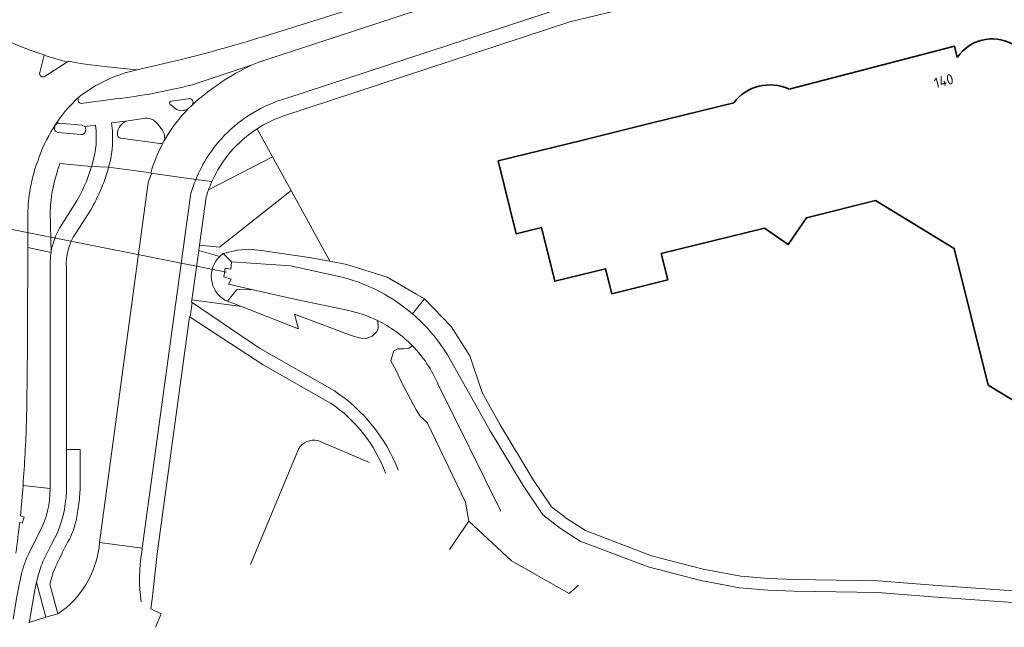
# Model space of a CAD drawing. Header units: metres. Extents: x 152391 to 157968, y 462336 to 467280.
# Tile 99 of 256: x 154452 to 154579, y 463999 to 464077. Entities that reach past the tile are written whole.
import ezdxf
from ezdxf.enums import TextEntityAlignment as Align

# ---------------------------------------------------------------- set-up
doc = ezdxf.new("R2010")
doc.units = ezdxf.units.M
doc.header["$LTSCALE"] = 0.75
for name, color, linetype, lineweight in [('B-WE-KW-KUNSTWERK_DUIKER-G', 5, 'Continuous', 18), ('B-WE-OG-BEBOUWING-GV', 6, 'Continuous', 35), ('B-WE-OG-BEBOUWING-T18', 1, 'Continuous', 18), ('B-WE-OG-TERREIN_CULTUURSCHEIDING-GV', 251, 'Continuous', 18), ('B-WE-OG-WATER_SLOOT-GV', 251, 'Continuous', 18), ('B-WE-VH-VERHARDING_ASFALT-GV', 251, 'Continuous', 18), ('B-WE-VH-VERHARDING_BETON-GV', 251, 'Continuous', 18), ('B-WE-VH-VERHARDING_BETONSTRAATSTEEN-GV', 251, 'Continuous', 18), ('B-WE-VH-VERHARDING_TEGEL-GV', 251, 'Continuous', 18)]:
    doc.layers.add(name, color=color, linetype=linetype, lineweight=lineweight)
doc.styles.add('NLCS-ISO-M750-T18', font='NLCS-ISO.ttf', dxfattribs={"height": 1.35})

msp = doc.modelspace()

# ---------------------------------------------------------------- linework, layer by layer
at = {"layer": 'B-WE-KW-KUNSTWERK_DUIKER-G'}
msp.add_lwpolyline([(154479.07, 464044.67), (154432.87, 464053.86)], dxfattribs=at)
at = {"layer": 'B-WE-OG-BEBOUWING-GV'}
for points in [[(154580.25, 464074.07, 0.385692), (154573.2, 464072.33)], [(154551.54, 464068.25, 0.351494), (154544.39, 464066.48)]]:
    msp.add_lwpolyline(points, format="xyb", dxfattribs=at)
for points in [[(154544.39, 464066.48), (154533.72, 464063.85), (154524.95, 464061.69), (154514.06, 464059), (154516.38, 464049.61), (154519.64, 464050.42), (154521.35, 464043.5), (154527.88, 464045.11), (154528.68, 464041.9), (154535.89, 464043.68), (154535.06, 464047.07), (154548.38, 464050.36), (154551.41, 464048.22), (154553.77, 464051.69), (154562.67, 464053.89), (154572.81, 464047.74), (154577.16, 464030.13), (154581.85, 464027.29), (154587.97, 464037.4), (154602.15, 464060.8), (154580.25, 464074.07)], [(154573.2, 464072.33), (154572.82, 464073.8), (154559.29, 464070.27), (154551.54, 464068.25)]]:
    msp.add_lwpolyline(points, dxfattribs=at)
at = {"layer": 'B-WE-OG-TERREIN_CULTUURSCHEIDING-GV'}
for points in [[(154474.65, 464068.82), (154482.37, 464071.37), (154483.23, 464071.71), (154536.43, 464089.2), (154555.5, 464095.08), (154555.63, 464095.12), (154555.69, 464095.14)], [(154496.76, 464079.07), (154483.87, 464075.04)], [(154473.26, 464072.08), (154467.52, 464070.73)], [(154460.32, 464066.38), (154464.75, 464066.98)], [(154476.75, 464055.28), (154484.98, 464059.54), (154483, 464063.14)], [(154461.67, 464058.28), (154457.61, 464058.65)], [(154469.3, 464057.44), (154469.02, 464057.53), (154463.87, 464058.18)], [(154462.72, 464009.84), (154468.98, 464056.22), (154469.39, 464057.4), (154469.3, 464057.44)], [(154478.64, 464047.07), (154480.46, 464047.51), (154481.97, 464047.64), (154483.84, 464047.42), (154489.69, 464046.56), (154492.38, 464046.08), (154487.37, 464055.19), (154478.14, 464047.9), (154475.58, 464048.16), (154475.49, 464047.47), (154478.2, 464046.71)], [(154457.86, 464050.83), (154459.48, 464053.37)], [(154456.33, 464052.46), (154456.46, 464047.21)], [(154461.27, 464052.23), (154459.64, 464049.69)], [(154478.2, 464046.71), (154475.49, 464047.47), (154474.73, 464041.97), (154474.6, 464041.1), (154481, 464040.24), (154479.2, 464040.94)], [(154458.45, 464045.19), (154458.46, 464021.84), (154460.19, 464021.85), (154460.21, 464017.23)], [(154498.49, 464038.45), (154498.61, 464037.91), (154498.61, 464037.38), (154498.4, 464036.98), (154497.83, 464036.45), (154497.05, 464036.14), (154496.37, 464036.19), (154495.12, 464036.5), (154487.8, 464039.28), (154488.35, 464037.36), (154481, 464040.24), (154474.6, 464041.1), (154474.55, 464040.81), (154474.62, 464040.77), (154483.31, 464034.88), (154492.98, 464029.37)], [(154479.2, 464040.94), (154478.85, 464041.08)], [(154492.45, 464027.82), (154483.78, 464032.74), (154474.37, 464038.89), (154474.3, 464038.93), (154470.13, 464008.45), (154469.51, 464002.9)], [(154507.77, 464008.95), (154510.28, 464012.62), (154509.84, 464015.05), (154504.9, 464025.29), (154504.01, 464026.12), (154503.48, 464026.96), (154501.7, 464030.35), (154500.92, 464032.02), (154500.24, 464033.26), (154500.39, 464033.84), (154500.6, 464034.52), (154501.13, 464034.78), (154501.92, 464034.78), (154502.53, 464034.88), (154503.01, 464035.19)], [(154490.83, 464022.97), (154497.48, 464020.17)], [(154482.16, 464007.04), (154488.34, 464021.89)], [(154460.03, 464014.88), (154459.73, 464012.89)], [(154456.55, 464005.4), (154456.32, 464004.47), (154457.32, 464000.68), (154457.94, 464001.08)]]:
    msp.add_lwpolyline(points, dxfattribs=at)
for points in [[(154483.87, 464075.04, -0.014909), (154473.26, 464072.08)], [(154467.52, 464070.73, 0.110198), (154460.1, 464067.27)], [(154464.75, 464066.98, 0.034403), (154474.65, 464068.82)], [(154460.1, 464067.27, 0.587689), (154460.32, 464066.38)], [(154483, 464063.14, 0.146756), (154477.17, 464056.33)], [(154457.61, 464058.65, 0.079703), (154456.33, 464052.46)], [(154459.48, 464053.37, 0.069791), (154461.67, 464058.28)], [(154463.87, 464058.18, -0.075154), (154461.27, 464052.23)], [(154477.17, 464056.33, 0.018631), (154476.75, 464055.28)], [(154456.84, 464048.74, -0.071551), (154457.86, 464050.83)], [(154459.64, 464049.69, 0.174877), (154458.45, 464045.19)], [(154456.46, 464047.21, -0.041249), (154456.84, 464048.74)], [(154478.2, 464046.71, -0.03783), (154478.64, 464047.07)], [(154478.85, 464041.08, -0.498235), (154478.2, 464046.71)], [(154503.01, 464035.19, 0.086608), (154498.49, 464038.45)], [(154492.98, 464029.37, -0.155898), (154501.18, 464019.15)], [(154499.54, 464018.8, 0.15751), (154492.45, 464027.82)], [(154488.34, 464021.89, -0.336685), (154490.83, 464022.97)], [(154460.21, 464017.23, -0.041142), (154460.03, 464014.88)], [(154459.73, 464012.89, -0.075386), (154458.64, 464009.94)], [(154458.64, 464009.94, 0.012875), (154457.3, 464007.28)], [(154457.94, 464001.08, 0.210167), (154462.72, 464009.84)], [(154457.3, 464007.28, 0.043721), (154456.55, 464005.4)]]:
    msp.add_lwpolyline(points, format="xyb", dxfattribs=at)
at = {"layer": 'B-WE-OG-WATER_SLOOT-GV'}
for points in [[(154478.64, 464047.07, 0.03783), (154478.2, 464046.71)], [(154478.2, 464046.71, 0.498235), (154478.85, 464041.08)], [(154494.14, 464043.98, -0.113074), (154503.03, 464039.29)], [(154503.03, 464039.29, 0.113074), (154494.14, 464043.98)], [(154498.49, 464038.45, 0.060245), (154494.81, 464039.73)], [(154494.81, 464039.73, -0.060245), (154498.49, 464038.45)], [(154503.03, 464039.29, -0.077277), (154507.51, 464034.03)], [(154507.51, 464034.03, 0.077277), (154503.03, 464039.29)], [(154498.49, 464038.45, -0.086608), (154503.01, 464035.19)], [(154506.3, 464030.27, 0.092254), (154503.01, 464035.19)], [(154503.01, 464035.19, -0.092254), (154506.3, 464030.27)]]:
    msp.add_lwpolyline(points, format="xyb", dxfattribs=at)
for points in [[(154503.03, 464039.29), (154504.55, 464041.22), (154503.43, 464041.88), (154499.76, 464044.05), (154494.55, 464045.68), (154492.38, 464046.08), (154489.69, 464046.56), (154483.84, 464047.42), (154481.97, 464047.64), (154480.46, 464047.51), (154478.64, 464047.07), (154479.72, 464046.01)], [(154478.85, 464041.08), (154479.2, 464040.94), (154480.39, 464042.43), (154482.48, 464042.41), (154479.3, 464043.14), (154479.66, 464043.76), (154478.73, 464044.09), (154478.89, 464045.18), (154479.6, 464045.06), (154479.72, 464046.01), (154478.64, 464047.07)], [(154494.14, 464043.98), (154487.31, 464045.48), (154479.72, 464046.01), (154479.6, 464045.06), (154478.89, 464045.18), (154478.73, 464044.09), (154479.66, 464043.76), (154479.3, 464043.14), (154482.48, 464042.41), (154487.81, 464041.19), (154494.81, 464039.73)], [(154479.72, 464046.01), (154487.31, 464045.48), (154494.14, 464043.98)], [(154494.81, 464039.73), (154487.81, 464041.19), (154482.48, 464042.41), (154480.39, 464042.43), (154479.2, 464040.94)], [(154479.2, 464040.94), (154481, 464040.24), (154488.35, 464037.36), (154487.8, 464039.28), (154495.12, 464036.5), (154496.37, 464036.19), (154497.05, 464036.14), (154497.83, 464036.45), (154498.4, 464036.98), (154498.61, 464037.38), (154498.61, 464037.91), (154498.49, 464038.45)], [(154592.48, 464002.33), (154588.44, 464002.83), (154581.06, 464003.59), (154570.09, 464004.35), (154563.01, 464004.91), (154552.23, 464005.07), (154548.88, 464005.22), (154545.33, 464005.52), (154540.47, 464006.42), (154533.82, 464008.14), (154525.29, 464011.38), (154522.95, 464012.9), (154520.91, 464014.45), (154518.52, 464018), (154514.32, 464025), (154511.98, 464029.16), (154510.42, 464033.91), (154508.01, 464037.66), (154504.55, 464041.22), (154503.03, 464039.29)], [(154503.01, 464035.19), (154502.53, 464034.88), (154501.92, 464034.78), (154501.13, 464034.78), (154500.6, 464034.52), (154500.39, 464033.84), (154500.24, 464033.26), (154500.92, 464032.02), (154501.7, 464030.35), (154503.48, 464026.96), (154504.01, 464026.12), (154504.9, 464025.29), (154509.84, 464015.05), (154510.28, 464012.62), (154515.79, 464007.49), (154523.2, 464003.27), (154524.39, 464004.37)], [(154507.51, 464034.03), (154510.6, 464028.55), (154513.03, 464024.24), (154517.26, 464017.19), (154519.81, 464013.41), (154522.08, 464011.67), (154524.61, 464010.03), (154533.37, 464006.7), (154540.14, 464004.95), (154545.13, 464004.03), (154548.78, 464003.72), (154552.18, 464003.57), (154562.94, 464003.41), (154569.98, 464002.86), (154580.93, 464002.1)], [(154580.93, 464002.1), (154569.98, 464002.86), (154562.94, 464003.41), (154552.18, 464003.57), (154548.78, 464003.72), (154545.13, 464004.03), (154540.14, 464004.95), (154533.37, 464006.7), (154524.61, 464010.03), (154522.08, 464011.67), (154519.81, 464013.41), (154517.26, 464017.19), (154513.03, 464024.24), (154510.6, 464028.55), (154507.51, 464034.03)], [(154514.38, 464013.89), (154506.3, 464030.27)], [(154506.3, 464030.27), (154514.38, 464013.89)]]:
    msp.add_lwpolyline(points, dxfattribs=at)
at = {"layer": 'B-WE-VH-VERHARDING_ASFALT-GV'}
for points in [[(154483.87, 464075.04), (154496.76, 464079.07)], [(154448.58, 464075.48), (154449.53, 464075.09), (154450.42, 464074.66), (154452.23, 464073.86), (154453.62, 464073.32), (154453.77, 464073.27), (154455.02, 464072.84), (154455.6, 464072.66), (154455.59, 464072.62)], [(154458.58, 464071.77), (154458.72, 464071.85), (154459.58, 464071.68), (154460.55, 464071.51), (154461.53, 464071.36), (154463.01, 464071.19), (154463.74, 464071.12), (154467.52, 464070.73), (154473.26, 464072.08)], [(154492.98, 464029.37), (154483.31, 464034.88), (154474.62, 464040.77), (154474.37, 464038.89), (154483.78, 464032.74), (154492.45, 464027.82)], [(154497.48, 464020.17), (154490.83, 464022.97)], [(154488.34, 464021.89), (154482.16, 464007.04)], [(154468.15, 464008.66), (154468.19, 464009.14), (154462.72, 464009.84)]]:
    msp.add_lwpolyline(points, dxfattribs=at)
for points in [[(154473.26, 464072.08, 0.014909), (154483.87, 464075.04)], [(154455.59, 464072.62, 0.029436), (154458.58, 464071.77)], [(154501.18, 464019.15, 0.155898), (154492.98, 464029.37)], [(154492.45, 464027.82, -0.15751), (154499.54, 464018.8)], [(154490.83, 464022.97, 0.336685), (154488.34, 464021.89)], [(154462.72, 464009.84, -0.210167), (154457.94, 464001.08)], [(154468.06, 464002.2, -0.072622), (154468.15, 464008.66)]]:
    msp.add_lwpolyline(points, format="xyb", dxfattribs=at)
at = {"layer": 'B-WE-VH-VERHARDING_BETON-GV'}
for points in [[(154455.01, 464070.41), (154455.59, 464072.62), (154455.6, 464072.66), (154455.02, 464072.84), (154453.77, 464073.27), (154453.62, 464073.32), (154452.23, 464073.86), (154450.42, 464074.66), (154449.53, 464075.09), (154448.58, 464075.48)], [(154467.52, 464070.73), (154463.74, 464071.12), (154463.01, 464071.19), (154461.53, 464071.36), (154460.55, 464071.51), (154459.58, 464071.68), (154458.72, 464071.85), (154458.58, 464071.77), (154455.68, 464069.91)], [(154453.42, 464037.42), (154453.48, 464047.86), (154453.49, 464052.55)], [(154452.42, 464012.45), (154452.75, 464012.33), (154452.98, 464013.1), (154452.51, 464013.28)]]:
    msp.add_lwpolyline(points, dxfattribs=at)
for points in [[(154455.68, 464069.91, -0.764098), (154455.01, 464070.41)], [(154460.1, 464067.27, -0.110198), (154467.52, 464070.73)], [(154456.76, 464063.28, -0.068818), (154460.1, 464067.27)], [(154454.74, 464058.96, -0.063129), (154456.76, 464063.28)], [(154453.49, 464052.55, -0.083396), (154454.74, 464058.96)], [(154453.29, 464025.45, 0.005263), (154453.42, 464037.42)], [(154452.85, 464017.19, 0.011143), (154453.29, 464025.45)], [(154452.51, 464013.28, 0.005375), (154452.85, 464017.19)], [(154451.93, 464008.5, 0.001527), (154452.42, 464012.45)]]:
    msp.add_lwpolyline(points, format="xyb", dxfattribs=at)
at = {"layer": 'B-WE-VH-VERHARDING_BETONSTRAATSTEEN-GV'}
for points in [[(154577.78, 464101.34), (154574.07, 464100.29), (154555.69, 464095.14), (154555.63, 464095.12), (154555.5, 464095.08), (154536.43, 464089.2), (154483.23, 464071.71), (154482.37, 464071.37)], [(154486.84, 464067.08), (154522.87, 464078.9), (154522.9, 464078.91), (154562.11, 464090.23), (154562.02, 464090.6), (154561.97, 464090.97), (154562.21, 464091.25), (154562.82, 464091.48), (154575.03, 464094.86), (154579.24, 464095.99), (154577.78, 464101.34)], [(154455.59, 464072.62), (154455.01, 464070.41)], [(154455.68, 464069.91), (154458.58, 464071.77)], [(154474.14, 464067.02), (154471.94, 464066.68)], [(154471.87, 464066.21), (154472.62, 464065.61), (154473.01, 464065.5), (154473.51, 464065.52)], [(154474.21, 464065.79), (154474.59, 464066.16)], [(154474.59, 464066.16), (154474.21, 464065.79)], [(154456.93, 464063.43), (154456.9, 464063.23)], [(154460.45, 464063.59), (154457.45, 464063.87)], [(154468.34, 464064.48), (154466.4, 464064.18)], [(154470.66, 464063.19), (154470.19, 464063.77)], [(154457.35, 464062.68), (154460.35, 464062.39)], [(154460.9, 464062.86), (154460.92, 464063.07)], [(154465.46, 464061.92), (154470.49, 464061.25)], [(154476.44, 464054.36), (154475.58, 464048.16), (154478.14, 464047.9), (154487.37, 464055.19), (154484.98, 464059.54), (154476.75, 464055.28)], [(154475.11, 464056.63), (154469.3, 464057.44), (154469.39, 464057.4), (154468.98, 464056.22), (154462.72, 464009.84), (154468.19, 464009.14)], [(154469.3, 464057.44), (154475.11, 464056.63)], [(154468.19, 464009.14), (154474.41, 464054.54)], [(154456.33, 464016.8), (154452.85, 464017.19)], [(154452.51, 464013.28), (154452.98, 464013.1), (154452.75, 464012.33), (154452.42, 464012.45)], [(154453.62, 464008.54), (154454.98, 464011.21)], [(154451.58, 463999.96), (154452.03, 464002.64), (154452.39, 464004.61), (154452.61, 464005.59)]]:
    msp.add_lwpolyline(points, dxfattribs=at)
for points in [[(154458.58, 464071.77, -0.029436), (154455.59, 464072.62)], [(154482.37, 464071.37, 0.076093), (154474.59, 464066.16)], [(154455.01, 464070.41, 0.764098), (154455.68, 464069.91)], [(154474.59, 464066.16, 0.771313), (154474.14, 464067.02)], [(154478.77, 464062.26, -0.134039), (154486.84, 464067.08)], [(154474.21, 464065.79, 0.069705), (154471.08, 464061.67)], [(154471.94, 464066.68, 0.708926), (154471.87, 464066.21)], [(154473.51, 464065.52, 0.174594), (154474.21, 464065.79)], [(154470.19, 464063.77, 0.275936), (154468.34, 464064.48)], [(154456.9, 464063.23, 0.422562), (154457.35, 464062.68)], [(154457.45, 464063.87, 0.405303), (154456.93, 464063.43)], [(154460.8, 464063.42, 0.206153), (154460.45, 464063.59)], [(154460.92, 464063.07, 0.190082), (154460.8, 464063.42)], [(154466.4, 464064.18, 0.342654), (154465, 464062.45)], [(154460.35, 464062.39, 0.405652), (154460.9, 464062.86)], [(154465, 464062.45, 0.415056), (154465.46, 464061.92)], [(154471.08, 464061.67, 0.20085), (154470.66, 464063.19)], [(154475.11, 464056.63, -0.094978), (154478.77, 464062.26)], [(154470.92, 464061.39, 0.050553), (154469.3, 464057.44)], [(154470.49, 464061.25, 0.240568), (154470.92, 464061.39)], [(154470.92, 464061.39, -0.004149), (154471.08, 464061.67)], [(154471.08, 464061.67, 0.004149), (154470.92, 464061.39)], [(154474.41, 464054.54, -0.031201), (154475.11, 464056.63)], [(154476.75, 464055.28, 0.016319), (154476.44, 464054.36)], [(154452.85, 464017.19, -0.005375), (154452.51, 464013.28)], [(154454.98, 464011.21, 0.128651), (154456.33, 464016.8)], [(154452.42, 464012.45, -0.001527), (154451.93, 464008.5)], [(154452.61, 464005.59, -0.053935), (154453.62, 464008.54)]]:
    msp.add_lwpolyline(points, format="xyb", dxfattribs=at)
msp.add_lwpolyline([(154454.58, 464004.75), (154454.38, 464003.77), (154453.68, 463999.73), (154453.63, 463999.56), (154455.79, 464000.22)], close=True, dxfattribs=at)
at = {"layer": 'B-WE-VH-VERHARDING_TEGEL-GV'}
for points in [[(154486.45, 464064.8), (154523.3, 464076.93), (154570.82, 464088.37), (154591.27, 464093.28), (154593.67, 464093.86), (154593.23, 464095.8), (154592.55, 464095.66), (154562.54, 464088.44), (154522.9, 464078.91), (154522.87, 464078.9), (154486.84, 464067.08)], [(154482.37, 464071.37), (154474.65, 464068.82)], [(154471.94, 464066.68), (154474.14, 464067.02)], [(154464.75, 464066.98), (154460.32, 464066.38)], [(154473.51, 464065.52), (154473.01, 464065.5), (154472.62, 464065.61), (154471.87, 464066.21)], [(154456.9, 464063.23), (154456.76, 464063.28)], [(154456.76, 464063.28), (154456.9, 464063.23)], [(154456.9, 464063.23), (154456.93, 464063.43)], [(154457.45, 464063.87), (154460.45, 464063.59)], [(154462.26, 464062.86), (154462.17, 464063.62), (154460.8, 464063.42)], [(154460.8, 464063.42), (154462.17, 464063.62), (154462.26, 464062.86)], [(154464.37, 464062.86), (154464.26, 464063.9), (154466.4, 464064.18), (154468.34, 464064.48)], [(154466.4, 464064.18), (154464.26, 464063.9), (154464.37, 464062.86)], [(154470.19, 464063.77), (154470.66, 464063.19)], [(154460.35, 464062.39), (154457.35, 464062.68)], [(154460.92, 464063.07), (154460.9, 464062.86)], [(154470.49, 464061.25), (154465.46, 464061.92)], [(154457.61, 464058.65), (154461.67, 464058.28)], [(154463.87, 464058.18), (154461.67, 464058.28)], [(154461.67, 464058.28), (154463.87, 464058.18)], [(154463.87, 464058.18), (154469.02, 464057.53), (154469.3, 464057.44)], [(154477.17, 464056.33), (154475.11, 464056.63)], [(154475.11, 464056.63), (154477.17, 464056.33)], [(154474.41, 464054.54), (154468.19, 464009.14), (154468.15, 464008.66)], [(154475.58, 464048.16), (154476.44, 464054.36)], [(154459.48, 464053.37), (154457.86, 464050.83)], [(154453.49, 464052.55), (154453.48, 464047.86), (154456.46, 464047.21), (154456.33, 464052.46)], [(154459.64, 464049.69), (154461.27, 464052.23)], [(154469.9, 463998.93), (154470.65, 464000.65), (154469.33, 464001.3), (154469.51, 464002.9), (154470.13, 464008.45), (154474.3, 464038.93), (154474.37, 464038.89), (154474.62, 464040.77), (154474.55, 464040.81), (154474.6, 464041.1), (154474.73, 464041.97), (154475.49, 464047.47), (154475.58, 464048.16)], [(154456.46, 464047.21), (154453.48, 464047.86), (154453.42, 464037.42)], [(154452.85, 464017.19), (154456.33, 464016.8), (154456.35, 464020.76), (154456.34, 464045.67)], [(154456.34, 464045.67), (154456.35, 464020.76), (154456.33, 464016.8)], [(154458.45, 464017.2), (154458.46, 464021.84), (154458.45, 464045.19)], [(154460.21, 464017.23), (154460.19, 464021.85), (154458.46, 464021.84), (154458.45, 464017.2)], [(154459.73, 464012.89), (154460.03, 464014.88)], [(154454.98, 464011.21), (154453.62, 464008.54)], [(154455.67, 464007.92), (154456.56, 464009.72), (154457.29, 464011.11)], [(154457.29, 464011.11), (154456.56, 464009.72), (154455.67, 464007.92)], [(154452.61, 464005.59), (154452.39, 464004.61), (154452.03, 464002.64), (154451.58, 463999.96)], [(154454.58, 464004.75), (154454.83, 464005.72)], [(154454.83, 464005.72), (154454.58, 464004.75), (154455.79, 464000.22), (154457.32, 464000.68), (154456.32, 464004.47), (154456.55, 464005.4)], [(154453.68, 463999.73), (154454.38, 464003.77), (154454.58, 464004.75)]]:
    msp.add_lwpolyline(points, dxfattribs=at)
for points in [[(154474.59, 464066.16, -0.076093), (154482.37, 464071.37)], [(154474.65, 464068.82, -0.034403), (154464.75, 464066.98)], [(154460.1, 464067.27, 0.068818), (154456.76, 464063.28)], [(154460.32, 464066.38, -0.587689), (154460.1, 464067.27)], [(154474.14, 464067.02, -0.771313), (154474.59, 464066.16)], [(154486.84, 464067.08, 0.134039), (154478.77, 464062.26)], [(154471.08, 464061.67, -0.069705), (154474.21, 464065.79)], [(154471.87, 464066.21, -0.708926), (154471.94, 464066.68)], [(154474.21, 464065.79, -0.174594), (154473.51, 464065.52)], [(154468.34, 464064.48, -0.275936), (154470.19, 464063.77)], [(154483, 464063.14, -0.061407), (154486.45, 464064.8)], [(154456.76, 464063.28, 0.063129), (154454.74, 464058.96)], [(154457.35, 464062.68, -0.422562), (154456.9, 464063.23)], [(154456.93, 464063.43, -0.405303), (154457.45, 464063.87)], [(154460.45, 464063.59, -0.206153), (154460.8, 464063.42)], [(154460.8, 464063.42, -0.190082), (154460.92, 464063.07)], [(154465, 464062.45, -0.342654), (154466.4, 464064.18)], [(154460.9, 464062.86, -0.405652), (154460.35, 464062.39)], [(154461.67, 464058.28, 0.100556), (154462.26, 464062.86)], [(154462.26, 464062.86, -0.100556), (154461.67, 464058.28)], [(154464.37, 464062.86, -0.08457), (154463.87, 464058.18)], [(154463.87, 464058.18, 0.08457), (154464.37, 464062.86)], [(154465.46, 464061.92, -0.415056), (154465, 464062.45)], [(154470.66, 464063.19, -0.20085), (154471.08, 464061.67)], [(154478.77, 464062.26, 0.094978), (154475.11, 464056.63)], [(154477.17, 464056.33, -0.146756), (154483, 464063.14)], [(154469.3, 464057.44, -0.050553), (154470.92, 464061.39)], [(154470.92, 464061.39, -0.240568), (154470.49, 464061.25)], [(154454.74, 464058.96, 0.083396), (154453.49, 464052.55)], [(154456.33, 464052.46, -0.079703), (154457.61, 464058.65)], [(154461.67, 464058.28, -0.069791), (154459.48, 464053.37)], [(154461.27, 464052.23, 0.075154), (154463.87, 464058.18)], [(154475.11, 464056.63, 0.031201), (154474.41, 464054.54)], [(154476.75, 464055.28, -0.018631), (154477.17, 464056.33)], [(154476.44, 464054.36, -0.016319), (154476.75, 464055.28)], [(154457.86, 464050.83, 0.071551), (154456.84, 464048.74)], [(154458.45, 464045.19, -0.174877), (154459.64, 464049.69)], [(154456.84, 464048.74, 0.041249), (154456.46, 464047.21)], [(154456.46, 464047.21, 0.040371), (154456.34, 464045.67)], [(154456.34, 464045.67, -0.040371), (154456.46, 464047.21)], [(154453.42, 464037.42, -0.005263), (154453.29, 464025.45)], [(154453.29, 464025.45, -0.011143), (154452.85, 464017.19)], [(154456.33, 464016.8, -0.128651), (154454.98, 464011.21)], [(154457.29, 464011.11, 0.09919), (154458.45, 464017.2)], [(154458.45, 464017.2, -0.09919), (154457.29, 464011.11)], [(154460.03, 464014.88, 0.041142), (154460.21, 464017.23)], [(154458.64, 464009.94, 0.075386), (154459.73, 464012.89)], [(154457.3, 464007.28, -0.012875), (154458.64, 464009.94)], [(154453.62, 464008.54, 0.053935), (154452.61, 464005.59)], [(154454.83, 464005.72, -0.051677), (154455.67, 464007.92)], [(154455.67, 464007.92, 0.051677), (154454.83, 464005.72)], [(154468.15, 464008.66, 0.072622), (154468.06, 464002.2)], [(154456.55, 464005.4, -0.043721), (154457.3, 464007.28)]]:
    msp.add_lwpolyline(points, format="xyb", dxfattribs=at)

# ---------------------------------------------------------------- texts
at = {"layer": 'B-WE-OG-BEBOUWING-T18', "style": 'NLCS-ISO-M750-T18'}
msp.add_text('140', height=1.35, rotation=14.6, dxfattribs=at).set_placement((154571.45, 464069.31), align=Align.MIDDLE)

doc.saveas('drawing.dxf')
